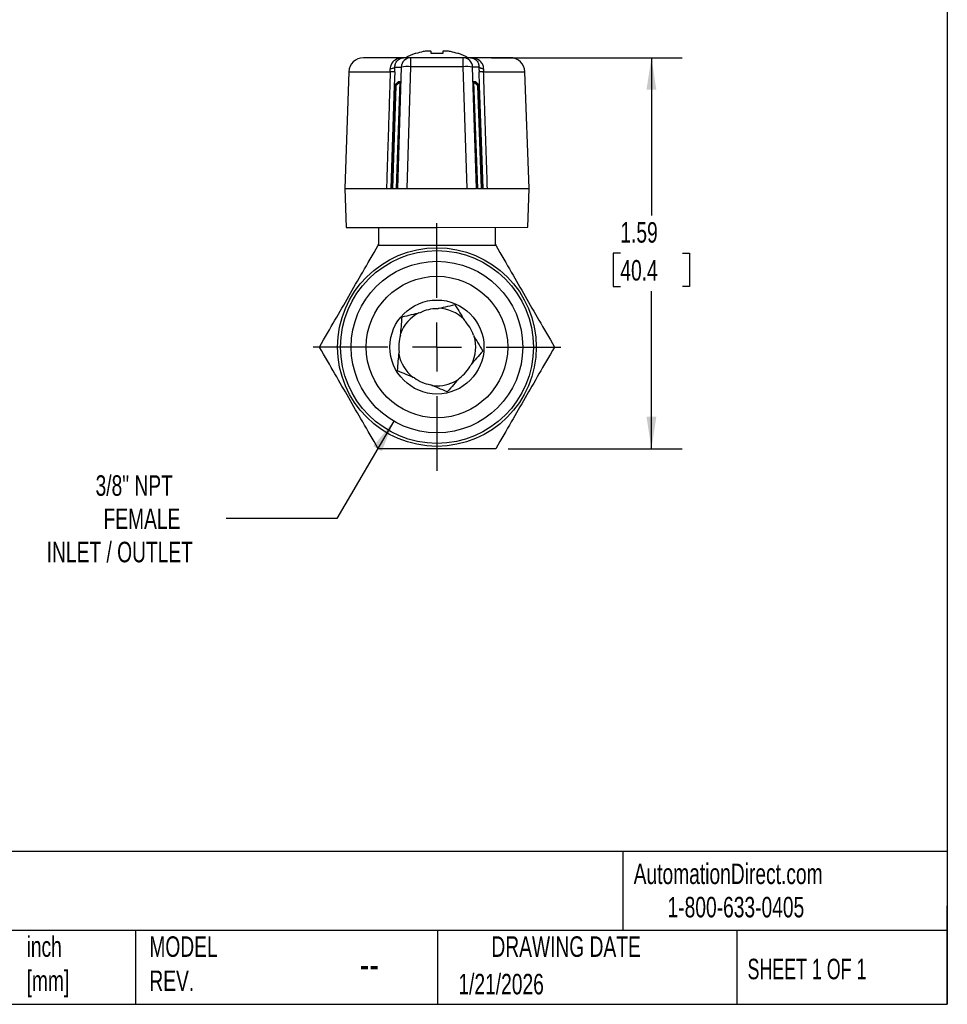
# Model space of a CAD drawing. Header units: inches. Extents: x 0.2 to 10.8, y 0.2 to 8.2.
# Tile 3 of 4: x 7 to 10.8, y 0.2 to 4.2. Entities that reach past the tile are written whole.
import ezdxf

# ---------------------------------------------------------------- set-up
doc = ezdxf.new("R2010")
doc.units = ezdxf.units.IN
doc.header["$MEASUREMENT"] = 0
doc.linetypes.add('SLD-Center', pattern=[0.75, 0.6, -0.05, 0.05, -0.05])
doc.linetypes.add('SLD-Solid', pattern=[0])
doc.layers.add('CENTER', color=40, linetype='SLD-Center')
doc.layers.add('DIMENSIONS', color=140, linetype='SLD-Solid', lineweight=25)
doc.layers.add('TEXT', color=140, linetype='SLD-Solid', lineweight=25)
doc.styles.add('SLDTEXTSTYLE0', font='TXT', dxfattribs={"width": 0.7})
doc.styles.add('SLDTEXTSTYLE1', font='TXT', dxfattribs={"width": 0.65})
doc.dimstyles.new('SLDDIMSTYLE1', dxfattribs={"dimtxt": 0.084961, "dimasz": 0.13, "dimexe": 0, "dimexo": 0.0625, "dimgap": 0.02124, "dimtad": 0, "dimtih": 1, "dimtoh": 1, "dimrnd": 1e-09, "dimzin": 12, "dimdsep": 46, "dimtxsty": 'SLDTEXTSTYLE0', "dimsah": 1, "dimcen": 0.09, "dimadec": 0, "dimazin": 3, "dimtfac": 1, "dimtofl": 0, "dimtmove": 0, "dimatfit": 3, "dimfxl": 0, "dimfrac": 2, "dimtolj": 1, "dimtzin": 12, "dimarcsym": 0})
doc.dimstyles.new('SLDDIMSTYLE3', dxfattribs={"dimtxt": 0.084961, "dimasz": 0.13, "dimexe": 0, "dimexo": 0.0625, "dimgap": 0.02124, "dimtad": 0, "dimtih": 1, "dimtoh": 1, "dimrnd": 1e-09, "dimzin": 12, "dimdsep": 46, "dimtxsty": 'SLDTEXTSTYLE0', "dimsah": 1, "dimcen": 0, "dimadec": 0, "dimazin": 3, "dimtfac": 1, "dimtofl": 0, "dimtmove": 0, "dimatfit": 3, "dimfxl": 0, "dimfrac": 2, "dimtolj": 1, "dimtzin": 12, "dimarcsym": 0})

# ---------------------------------------------------------------- blocks, each defined once
blk = doc.blocks.new('_D_3')
at = {"layer": 'DIMENSIONS'}
for p, q in [((8.8984, 4.0955), (9.6733, 4.0955)), ((9.5483, 4.0955), (9.5483, 3.4552)), ((9.4221, 3.3012), (9.3935, 3.3012)), ((9.3935, 3.3012), (9.3935, 3.1661)), ((9.6745, 3.3012), (9.7031, 3.3012)), ((9.7031, 3.3012), (9.7031, 3.1661)), ((9.3935, 3.1661), (9.4221, 3.1661)), ((9.7031, 3.1661), (9.6745, 3.1661)), ((9.5483, 2.5068), (9.5483, 3.1471)), ((8.9659, 2.5068), (9.6733, 2.5068))]:
    blk.add_line(p, q, dxfattribs=at)
for points in [[(9.5483, 4.0955), (9.5283, 3.9655), (9.5683, 3.9655)], [(9.5483, 2.5068), (9.5683, 2.6368), (9.5283, 2.6368)]]:
    blk.add_solid(points, dxfattribs=at)
at = {"layer": 'DIMENSIONS', "char_height": 0.08333, "attachment_point": 1, "style": 'SLDTEXTSTYLE0'}
for s, insert in [('1.59', (9.4221, 3.4276)), ('40.4', (9.4221, 3.2736))]:
    blk.add_mtext(s, dxfattribs=dict(at, insert=insert))
blk = doc.blocks.new('_D_4')
at = {"layer": 'DIMENSIONS'}
for p, q in [((8.5015, 2.6194), (8.2708, 2.2242)), ((8.2708, 2.2242), (7.8213, 2.2242))]:
    blk.add_line(p, q, dxfattribs=at)
blk.add_solid([(8.5015, 2.6194), (8.4187, 2.5172), (8.4532, 2.497)], dxfattribs=at)
at = {"layer": 'DIMENSIONS', "attachment_point": 1, "style": 'SLDTEXTSTYLE0'}
for s, insert, char_height in [('3/8" NPT', (7.2907, 2.3992), 0.08333), ('FEMALE', (7.323, 2.2642), 0.08333), ('INLET / OUTLET', (7.0923, 2.1291), 0.083333)]:
    blk.add_mtext(s, dxfattribs=dict(at, insert=insert, char_height=char_height))
blk = doc.blocks.new('SW_CENTERMARKSYMBOL_0')
at = {"layer": 'CENTER', "color": 0}
for p, q in [((0, 0.2), (0, 0.5035)), ((0, 0), (0, 0.1)), ((-0.2, 0), (-0.5035, 0)), ((0, 0), (-0.1, 0)), ((0, 0), (0, -0.1)), ((0, 0), (0.1, 0)), ((0.2, 0), (0.5035, 0)), ((0, -0.2), (0, -0.5035))]:
    blk.add_line(p, q, dxfattribs=at)

msp = doc.modelspace()

# ---------------------------------------------------------------- linework, layer by layer
for p, q in [((8.6524, 4.1217), (8.63, 4.1217)), ((8.6534, 4.1121), (8.6534, 4.1202)), ((8.7007, 4.1203), (8.7007, 4.1122)), ((8.7241, 4.1217), (8.7017, 4.1217)), ((8.5412, 4.0954), (8.3786, 4.0953)), ((8.5711, 4.0954), (8.5412, 4.0954)), ((8.783, 4.0955), (8.5711, 4.0954)), ((8.5711, 4.0588), (8.5711, 4.0954)), ((8.5917, 4.1121), (8.5885, 4.1121)), ((8.7007, 4.1122), (8.6534, 4.1121)), ((8.7656, 4.1122), (8.7624, 4.1122)), ((8.783, 4.0955), (8.783, 4.0588)), ((8.8129, 4.0955), (8.783, 4.0955)), ((8.9755, 4.0955), (8.8129, 4.0955)), ((8.5063, 4.0574), (8.5319, 4.0574)), ((8.5319, 4.0574), (8.5172, 3.5639)), ((8.5564, 3.5639), (8.5711, 4.0588)), ((8.783, 4.0588), (8.5711, 4.0588)), ((8.783, 4.0588), (8.7981, 3.564)), ((8.8373, 3.564), (8.8222, 4.0575)), ((8.8478, 4.0575), (8.8222, 4.0575)), ((8.3196, 4.0383), (8.3032, 3.5638)), ((8.3196, 4.0383), (8.4875, 4.0384)), ((8.5058, 4.0384), (8.5039, 3.9811)), ((8.8502, 3.9813), (8.8483, 4.0385)), ((8.8667, 4.0385), (9.0345, 4.0385)), ((9.0512, 3.5641), (9.0345, 4.0385)), ((8.504, 3.982), (8.4895, 3.5639)), ((8.5062, 3.9819), (8.4917, 3.5639)), ((8.5084, 3.9818), (8.4939, 3.5639)), ((8.5106, 3.9818), (8.4961, 3.5639)), ((8.504, 3.982), (8.5213, 3.9972)), ((8.5191, 3.9972), (8.504, 3.982)), ((8.5213, 3.9972), (8.5062, 3.9819)), ((8.5062, 3.9819), (8.5235, 3.9971)), ((8.5235, 3.9971), (8.5084, 3.9818)), ((8.5084, 3.9818), (8.5257, 3.997)), ((8.5257, 3.997), (8.5106, 3.9818)), ((8.5106, 3.9818), (8.5279, 3.9969)), ((8.5129, 3.5639), (8.5279, 3.9969)), ((8.5213, 3.9972), (8.5191, 3.9972)), ((8.5235, 3.9971), (8.5213, 3.9972)), ((8.5257, 3.997), (8.5235, 3.9971)), ((8.5279, 3.9969), (8.5257, 3.997)), ((8.8285, 3.9971), (8.8263, 3.997)), ((8.8263, 3.997), (8.8416, 3.564)), ((8.8263, 3.997), (8.8436, 3.9819)), ((8.8307, 3.9972), (8.8285, 3.9971)), ((8.8436, 3.9819), (8.8285, 3.9971)), ((8.8285, 3.9971), (8.8458, 3.982)), ((8.8329, 3.9973), (8.8307, 3.9972)), ((8.8458, 3.982), (8.8307, 3.9972)), ((8.8307, 3.9972), (8.848, 3.982)), ((8.835, 3.9973), (8.8329, 3.9973)), ((8.848, 3.982), (8.8329, 3.9973)), ((8.8502, 3.9821), (8.8329, 3.9973)), ((8.835, 3.9973), (8.8502, 3.9821)), ((8.8584, 3.564), (8.8436, 3.9819)), ((8.8606, 3.564), (8.8458, 3.982)), ((8.8628, 3.564), (8.848, 3.982)), ((8.865, 3.564), (8.8502, 3.9821)), ((8.3032, 3.5638), (8.4724, 3.5639)), ((8.3032, 3.5638), (8.3088, 3.4063)), ((8.4895, 3.5639), (8.4917, 3.5639)), ((8.4917, 3.5639), (8.4939, 3.5639)), ((8.4939, 3.5639), (8.4961, 3.5639)), ((8.4961, 3.5639), (8.5129, 3.5639)), ((8.5129, 3.5639), (8.5172, 3.5639)), ((8.5172, 3.5639), (8.5564, 3.5639)), ((8.5564, 3.5639), (8.7981, 3.564)), ((8.7981, 3.564), (8.8373, 3.564)), ((8.8416, 3.564), (8.8373, 3.564)), ((8.8416, 3.564), (8.8584, 3.564)), ((8.8584, 3.564), (8.8606, 3.564)), ((8.8606, 3.564), (8.8628, 3.564)), ((8.8628, 3.564), (8.865, 3.564)), ((8.8821, 3.564), (9.0512, 3.5641)), ((9.0458, 3.4066), (9.0512, 3.5641)), ((8.3088, 3.4063), (8.6773, 3.4064)), ((8.441, 3.3379), (8.441, 3.4064)), ((8.6773, 3.4064), (9.0458, 3.4066)), ((8.9135, 3.4065), (8.9135, 3.3379)), ((8.4386, 3.3336), (8.441, 3.3379)), ((8.9135, 3.3379), (8.9159, 3.3336))]:
    msp.add_line(p, q)
at = {"flags": 128}
msp.add_lwpolyline([(8.6558, 2.7642), (8.6605, 2.7636), (8.6773, 2.7627)], dxfattribs=at)
for radius in [0.4035, 0.3917, 0.3484, 0.2874, 0.1909]:
    msp.add_circle((8.6773, 2.9202), radius)
for centre, radius, start, end in [((8.6771, 3.8538), 0.2721, 101.7059, 108.3049), ((8.6771, 3.8538), 0.2721, 71.7334, 78.3324), ((8.3786, 4.0363), 0.0591, 90.0191, 178.0191), ((8.5712, 4.0561), 0.0393, 90.0858, 178.0921), ((8.6771, 3.8538), 0.2731, 108.9438, 117.8064), ((8.6771, 3.8538), 0.2731, 62.2319, 71.0945), ((8.7829, 4.0561), 0.0393, 1.9462, 89.9524), ((8.9755, 4.0365), 0.0591, 2.0191, 90.0191), ((8.5573, 3.8928), 0.1665, 85.2501, 98.793), ((8.7969, 3.8929), 0.1665, 81.2453, 94.7881), ((8.6773, 2.9202), 0.1575, 118.0138, 159.8616), ((8.6773, 2.9202), 0.1555, 89.8008, 116.1499), ((8.6773, 2.9202), 0.1575, 45.98, 87.8219), ((8.6773, 2.9202), 0.1555, 17.8008, 44.1499), ((8.6773, 2.9202), 0.1555, 161.8008, 188.1499), ((8.6773, 2.9202), 0.1575, 333.9484, 15.7804), ((8.6773, 2.9202), 0.1575, 190.0496, 231.8995), ((8.6773, 2.9202), 0.1555, 305.8008, 332.1499), ((8.6773, 2.9202), 0.1555, 233.8008, 260.1499), ((8.6773, 2.9202), 0.1575, 270, 303.7371)]:
    msp.add_arc(centre, radius, start, end)
for centre, major_axis, ratio, start_param, end_param in [((8.4687, 4.0369), (0.003, 0.0527), 0.353783, 4.759784, 4.978444), ((8.4983, 4.0358), (0.0033, 0.092), 0.080638, 4.743134, 4.951762), ((8.8558, 4.0359), (-0.0034, 0.092), 0.080638, 1.331423, 1.540051), ((8.8854, 4.0371), (-0.0031, 0.0527), 0.353783, 1.304741, 1.523401)]:
    msp.add_ellipse(centre, major_axis=major_axis, ratio=ratio, start_param=start_param, end_param=end_param)
for points in [[(8.63, 4.1217), (8.6273, 4.1213), (8.6246, 4.1208), (8.6219, 4.1202)], [(8.6534, 4.1202), (8.6534, 4.1208), (8.6531, 4.1213), (8.6524, 4.1217)], [(8.7017, 4.1217), (8.701, 4.1213), (8.7007, 4.1208), (8.7007, 4.1203)], [(8.7322, 4.1203), (8.7295, 4.1208), (8.7268, 4.1213), (8.7241, 4.1217)], [(8.5063, 4.0574), (8.5058, 4.0558), (8.5019, 4.0527), (8.4928, 4.0505), (8.4875, 4.0498)], [(8.8666, 4.0499), (8.8613, 4.0506), (8.8522, 4.0528), (8.8483, 4.0559), (8.8478, 4.0575)], [(8.5058, 4.0384), (8.5054, 4.0383), (8.5016, 4.0381), (8.4927, 4.0383), (8.4875, 4.0384)], [(8.6778, 3.0757), (8.7004, 3.0809), (8.7234, 3.0862), (8.7505, 3.0925)], [(8.7505, 3.0925), (8.7648, 3.0687), (8.7769, 3.0484), (8.7888, 3.0285)], [(8.5295, 2.9688), (8.5316, 2.9919), (8.5336, 3.0154), (8.5361, 3.0431)], [(8.5361, 3.0431), (8.5631, 3.0493), (8.5862, 3.0546), (8.6087, 3.0598)], [(8.8253, 2.9678), (8.8373, 2.9479), (8.8494, 2.9276), (8.8637, 2.9038)], [(8.5168, 2.8239), (8.5192, 2.8516), (8.5213, 2.8751), (8.5233, 2.8982)], [(8.8637, 2.9038), (8.8455, 2.8829), (8.83, 2.865), (8.8148, 2.8476)], [(8.5854, 2.7947), (8.5641, 2.8038), (8.5423, 2.813), (8.5168, 2.8239)], [(8.7193, 2.7378), (8.6937, 2.7487), (8.672, 2.758), (8.6507, 2.767)], [(8.7682, 2.7941), (8.753, 2.7766), (8.7375, 2.7588), (8.7193, 2.7378)]]:
    msp.add_open_spline(points, degree=3)
for points, knots in [([(8.5412, 4.0954), (8.5314, 4.0954), (8.5217, 4.0934), (8.5057, 4.0856), (8.4991, 4.0802), (8.4916, 4.0693), (8.4895, 4.0646), (8.4877, 4.0563), (8.4874, 4.0531), (8.4875, 4.0498)], [0, 0, 0, 0, 0.355, 0.355, 0.675, 0.675, 0.875, 0.875, 1, 1, 1, 1]), ([(8.5063, 4.0574), (8.5063, 4.0601), (8.5066, 4.0628), (8.5079, 4.0697), (8.5094, 4.0736), (8.5129, 4.0798), (8.5146, 4.0822), (8.5166, 4.0843)], [0.5235308, 0.5235308, 0.5235308, 0.5235308, 0.6485308, 0.6485308, 0.8485308, 0.8485308, 1, 1, 1, 1]), ([(8.5166, 4.0843), (8.5188, 4.0867), (8.5212, 4.0887), (8.5292, 4.0937), (8.5353, 4.0954), (8.5412, 4.0954)], [0, 0, 0, 0, 0.1685186, 0.1685186, 0.5235186, 0.5235186, 0.5235186, 0.5235186]), ([(8.8129, 4.0955), (8.8189, 4.0955), (8.8249, 4.0938), (8.8329, 4.0888), (8.8353, 4.0868), (8.8375, 4.0844)], [0, 0, 0, 0, 0.355, 0.355, 0.5235186, 0.5235186, 0.5235186, 0.5235186]), ([(8.8666, 4.0499), (8.8668, 4.0532), (8.8665, 4.0565), (8.8647, 4.0647), (8.8625, 4.0694), (8.855, 4.0804), (8.8484, 4.0857), (8.8324, 4.0935), (8.8227, 4.0955), (8.8129, 4.0955)], [0, 0, 0, 0, 0.125, 0.125, 0.325, 0.325, 0.645, 0.645, 1, 1, 1, 1]), ([(8.8375, 4.0844), (8.8395, 4.0823), (8.8412, 4.0799), (8.8447, 4.0737), (8.8462, 4.0698), (8.8475, 4.063), (8.8478, 4.0602), (8.8478, 4.0575)], [0.5235308, 0.5235308, 0.5235308, 0.5235308, 0.675, 0.675, 0.875, 0.875, 1, 1, 1, 1]), ([(8.4875, 4.0384), (8.4865, 4.0084), (8.4856, 3.9784), (8.4846, 3.9484), (8.4835, 3.9142), (8.4824, 3.8799), (8.4813, 3.8457), (8.4807, 3.8242), (8.48, 3.8028), (8.4793, 3.7814), (8.479, 3.7707), (8.4786, 3.76), (8.4783, 3.7493), (8.4777, 3.7322), (8.4772, 3.715), (8.4766, 3.6979), (8.4758, 3.6705), (8.4749, 3.6431), (8.474, 3.6157), (8.4735, 3.5984), (8.4729, 3.5811), (8.4724, 3.5639)], [0, 0, 0, 0, 0.189528, 0.189528, 0.189528, 0.406131, 0.406131, 0.406131, 0.541508, 0.541508, 0.541508, 0.609196, 0.609196, 0.609196, 0.717498, 0.717498, 0.717498, 0.89078, 0.89078, 0.89078, 1, 1, 1, 1]), ([(8.8667, 4.0385), (8.8614, 4.0384), (8.857, 4.0383), (8.8538, 4.0383), (8.8506, 4.0383), (8.8487, 4.0384), (8.8483, 4.0385)], [0, 0, 0, 0, 0.5, 0.5, 0.5, 1, 1, 1, 1]), ([(8.8821, 3.564), (8.8816, 3.5808), (8.881, 3.5977), (8.8805, 3.6145), (8.8793, 3.6488), (8.8782, 3.6831), (8.8771, 3.7173), (8.8764, 3.7387), (8.8757, 3.7601), (8.875, 3.7815), (8.8747, 3.7923), (8.8743, 3.803), (8.874, 3.8137), (8.8734, 3.8308), (8.8729, 3.8479), (8.8723, 3.8651), (8.8714, 3.8925), (8.8705, 3.9199), (8.8696, 3.9473), (8.8686, 3.9777), (8.8677, 4.0081), (8.8667, 4.0385)], [0, 0, 0, 0, 0.106512, 0.106512, 0.106512, 0.323115, 0.323115, 0.323115, 0.458492, 0.458492, 0.458492, 0.526181, 0.526181, 0.526181, 0.634482, 0.634482, 0.634482, 0.807765, 0.807765, 0.807765, 1, 1, 1, 1]), ([(8.4724, 3.5639), (8.4749, 3.5639), (8.4772, 3.5639), (8.4814, 3.5639), (8.4832, 3.5639), (8.4863, 3.5639), (8.4875, 3.5639), (8.4893, 3.5639), (8.4898, 3.5639), (8.4901, 3.5639)], [0, 0, 0, 0, 0.02301859, 0.02301859, 0.04603172, 0.04603172, 0.06904826, 0.06904826, 0.09206968, 0.09206968, 0.09206968, 0.09206968]), ([(8.8644, 3.564), (8.8646, 3.564), (8.8652, 3.564), (8.867, 3.564), (8.8682, 3.564), (8.8712, 3.564), (8.8731, 3.564), (8.8772, 3.564), (8.8796, 3.564), (8.8821, 3.564)], [0.000001, 0.000001, 0.000001, 0.000001, 0.02301925, 0.02301925, 0.04603272, 0.04603272, 0.06904896, 0.06904896, 0.09207078, 0.09207078, 0.09207078, 0.09207078]), ([(8.1999, 2.9202), (8.2229, 2.96), (8.2434, 2.9955), (8.2824, 3.063), (8.3008, 3.0949), (8.3377, 3.1589), (8.3562, 3.1909), (8.3951, 3.2584), (8.4156, 3.2938), (8.4386, 3.3336)], [0, 0, 0, 0, 0.25, 0.25, 0.5, 0.5, 0.75, 0.75, 1, 1, 1, 1]), ([(8.4386, 3.3336), (8.4845, 3.3336), (8.5255, 3.3336), (8.6034, 3.3336), (8.6403, 3.3336), (8.6773, 3.3336)], [0, 0, 0, 0, 0.5, 0.5, 1, 1, 1, 1]), ([(8.6773, 3.3336), (8.7142, 3.3336), (8.7511, 3.3336), (8.829, 3.3336), (8.87, 3.3336), (8.9159, 3.3336)], [0, 0, 0, 0, 0.5, 0.5, 1, 1, 1, 1]), ([(8.9159, 3.3336), (8.9389, 3.2938), (8.9594, 3.2584), (8.9984, 3.1909), (9.0168, 3.1589), (9.0537, 3.0949), (9.0722, 3.063), (9.1111, 2.9955), (9.1316, 2.96), (9.1546, 2.9202)], [0, 0, 0, 0, 0.25, 0.25, 0.5, 0.5, 0.75, 0.75, 1, 1, 1, 1]), ([(8.4386, 2.5068), (8.4156, 2.5466), (8.3951, 2.5821), (8.3562, 2.6496), (8.3377, 2.6816), (8.3008, 2.7455), (8.2824, 2.7775), (8.2434, 2.845), (8.2229, 2.8805), (8.1999, 2.9202)], [0, 0, 0, 0, 0.25, 0.25, 0.5, 0.5, 0.75, 0.75, 1, 1, 1, 1]), ([(9.1546, 2.9202), (9.1316, 2.8805), (9.1111, 2.845), (9.0722, 2.7775), (9.0537, 2.7455), (9.0168, 2.6816), (8.9984, 2.6496), (8.9594, 2.5821), (8.9389, 2.5466), (8.9159, 2.5068)], [0, 0, 0, 0, 0.25, 0.25, 0.5, 0.5, 0.75, 0.75, 1, 1, 1, 1]), ([(8.9159, 2.5068), (8.87, 2.5068), (8.829, 2.5068), (8.7511, 2.5068), (8.7142, 2.5068), (8.6403, 2.5068), (8.6034, 2.5068), (8.5255, 2.5068), (8.4845, 2.5068), (8.4386, 2.5068)], [0, 0, 0, 0, 0.25, 0.25, 0.5, 0.5, 0.75, 0.75, 1, 1, 1, 1])]:
    msp.add_open_spline(points, degree=3, knots=knots)
at = {"layer": 'TEXT'}
for p, q in [((10.75, 8.25), (10.75, 0.25)), ((10.75, 0.8711), (0.25, 0.8711)), ((9.4321, 0.8711), (9.4321, 0.55)), ((10.75, 0.25), (10.75, 0.65)), ((10.75, 0.55), (0.25, 0.55)), ((7.4528, 0.55), (7.4528, 0.25)), ((8.6797, 0.55), (8.6797, 0.25)), ((9.8956, 0.55), (9.8956, 0.25)), ((0.25, 0.25), (10.75, 0.25))]:
    msp.add_line(p, q, dxfattribs=at)

# ---------------------------------------------------------------- block references
at = {"layer": 'CENTER'}
msp.add_blockref('SW_CENTERMARKSYMBOL_0', (8.6773, 2.9202), dxfattribs=at)

# ---------------------------------------------------------------- texts
at = {"layer": 'TEXT'}
for s, insert, char_height, attachment_point, style in [('AutomationDirect.com', (9.4762, 0.8219), 0.083333, 1, 'SLDTEXTSTYLE0'), ('1-800-633-0405', (9.6138, 0.6865), 0.083333, 1, 'SLDTEXTSTYLE0'), ('inch^J[mm]', (7.0104, 0.5261), 0.08333, 1, 'SLDTEXTSTYLE0'), ('MODEL ^JREV.', (7.5092, 0.5261), 0.083333, 1, 'SLDTEXTSTYLE0'), ('DRAWING DATE', (9.2018, 0.5261), 0.083333, 2, 'SLDTEXTSTYLE0'), ('--', (8.3633, 0.4754), 0.125, 1, 'SLDTEXTSTYLE0'), ('SHEET 1 OF 1', (9.9386, 0.4351), 0.083333, 1, 'SLDTEXTSTYLE1'), ('1/21/2026', (8.7643, 0.3737), 0.08333, 1, 'SLDTEXTSTYLE0')]:
    msp.add_mtext(s, dxfattribs=dict(at, insert=insert, char_height=char_height, attachment_point=attachment_point, style=style))

# ---------------------------------------------------------------- dimensions: what is measured, and where the dimension line sits
at = {"layer": 'DIMENSIONS'}
dim = msp.add_linear_dim(base=(9.5483, 4.0955), p1=(8.9159, 2.5068), p2=(8.8484, 4.0955), angle=90, dimstyle='SLDDIMSTYLE1', dxfattribs=at)
dim.commit()
dim.dimension.update_dxf_attribs({"geometry": '_D_3', "text_midpoint": (9.5483, 3.3012), "dimtype": 160})
dim = msp.add_diameter_dim_2p(p1=(8.853, 3.2211), p2=(8.5015, 2.6194), text='3/8" NPT\\PFEMALE\\PINLET / OUTLET', dimstyle='SLDDIMSTYLE3', override={"dimpost": '<>'}, dxfattribs=at)
dim.commit()
dim.dimension.update_dxf_attribs({"geometry": '_D_4', "text_midpoint": (7.5409, 2.2242), "dimtype": 163})

doc.saveas('drawing.dxf')
